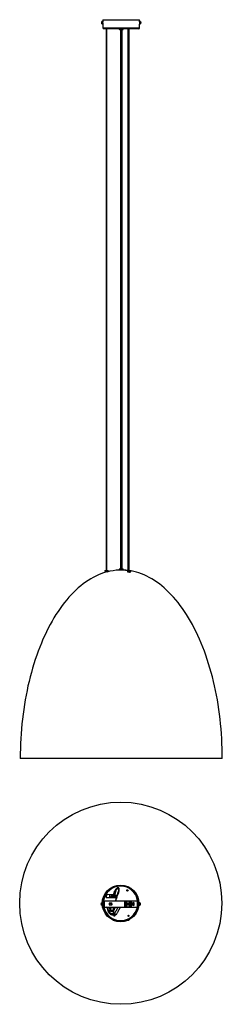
# Model space of a CAD drawing. Header units: millimetres. Extents: x 114 to 666, y -387 to 2292.
import ezdxf

# ---------------------------------------------------------------- set-up
doc = ezdxf.new("R2010")
doc.units = ezdxf.units.MM

msp = doc.modelspace()

# ---------------------------------------------------------------- linework, layer by layer
at = {"color": 7, "linetype": 'Continuous', "lineweight": 25}
for p, q in [((337.6, 2283.9), (337.6, 2284)), ((337.6, 2283.9), (337.7, 2283.9)), ((337.6, 2283.7), (337.6, 2283.5)), ((337.6, 2283.7), (337.7, 2283.7)), ((337.6, 2283), (337.6, 2283.3)), ((337.6, 2282.8), (337.6, 2282.7)), ((339.9, 2286.2), (338.5, 2286.2)), ((338.5, 2280.6), (339.9, 2280.6)), ((339.9, 2280.6), (339.9, 2286.2)), ((340.7, 2284.9), (340, 2284.9)), ((340, 2281.9), (340.7, 2281.9)), ((340.7, 2291.5), (340.7, 2285.4)), ((340.7, 2291.5), (440.7, 2291.5)), ((340.7, 2281.7), (340.7, 2282.6)), ((340.7, 2281.9), (340.7, 2281.7)), ((340.7, 2279.7), (340.7, 2269)), ((441.8, 2284.9), (440.6, 2284.9)), ((440.6, 2281.9), (441.8, 2281.9)), ((440.6, 2281.9), (440.6, 2281.7)), ((440.7, 2285.4), (440.7, 2291.5)), ((440.7, 2269), (440.7, 2279.6)), ((443.3, 2286.2), (441.9, 2286.2)), ((441.9, 2286.2), (441.9, 2280.6)), ((441.9, 2280.6), (443.3, 2280.6)), ((444.3, 2283.1), (444.1, 2283.1)), ((444.3, 2282.8), (444.1, 2282.8)), ((444.2, 2284), (444.3, 2284)), ((444.3, 2284), (444.3, 2284)), ((444.3, 2283.7), (444.3, 2283.4)), ((444.3, 2283.1), (444.3, 2283.3)), ((444.3, 2282.8), (444.3, 2282.7)), ((438.7, 2267), (342.7, 2267)), ((350.1, 2267), (350.1, 793.3)), ((351.3, 793.3), (351.3, 2267)), ((385.2, 2267), (385.2, 2266)), ((395.2, 2265), (386.2, 2265)), ((396.2, 2266), (396.2, 2267)), ((408.6, 2267), (408.6, 794.3)), ((409.8, 794.3), (409.8, 2267)), ((411.5, 2267), (411.5, 792.9)), ((412.7, 792.9), (412.7, 2267)), ((346.2, 793.3), (346.2, 790.3)), ((346.2, 793.3), (355.3, 793.3)), ((346.2, 790.3), (355.3, 790.3)), ((347, 793.3), (347, 790.3)), ((347.3, 793.3), (347.3, 790.3)), ((350.1, 790.3), (350.1, 788.7)), ((351.3, 789), (351.3, 790.3)), ((355.3, 790.3), (355.3, 793.3)), ((385.5, 796.4), (385.5, 795)), ((396.4, 794.9), (385.6, 794.9)), ((386, 794.9), (386, 794.3)), ((396, 794.3), (386, 794.3)), ((386.5, 797.4), (395.5, 797.4)), ((395.9, 794.3), (395.9, 794.9)), ((396.5, 795), (396.5, 796.4)), ((402.8, 794.3), (402.8, 793.9)), ((402.8, 794.3), (411.5, 794.3)), ((407.6, 792.9), (407.6, 789.9)), ((407.6, 792.9), (407.6, 789.9)), ((407.6, 792.9), (416.6, 792.9)), ((407.6, 789.9), (416.6, 789.9)), ((410.8, 793), (410.8, 794.3)), ((411.5, 789.9), (411.5, 788.8)), ((412.7, 794.3), (413.7, 794.3)), ((412.7, 788.7), (412.7, 789.9)), ((413.7, 792.9), (413.7, 794.3)), ((415.6, 789.9), (415.6, 792.9)), ((415.9, 792.9), (415.9, 789.9)), ((416.6, 789.9), (416.6, 792.9)), ((666, 282), (116, 282)), ((370.3, -86.6), (373.4, -77.6)), ((374.4, -78), (371.2, -86.9)), ((372.2, -87.3), (375.3, -78.3)), ((376.3, -78.6), (373.1, -87.6)), ((373.4, -77.6), (376.3, -78.6)), ((342.1, -105.6), (437.1, -105.6)), ((342.1, -122.6), (342.1, -105.6)), ((344.1, -105.6), (344.1, -122.6)), ((350.2, -96.2), (350.6, -87.8)), ((375.2, -97.6), (350.2, -96.2)), ((350.2, -96.2), (350.3, -96.2)), ((350.7, -87.9), (350.3, -96.2)), ((350.3, -96.2), (375.1, -97.5)), ((350.6, -87.8), (368.9, -88.7)), ((350.6, -87.8), (350.7, -87.9)), ((368.8, -88.8), (350.7, -87.9)), ((359.6, -96.7), (360, -88.3)), ((360.1, -88.4), (359.7, -96.6)), ((364.6, -96.9), (365, -88.6)), ((365.1, -88.5), (364.7, -97)), ((370.3, -86.6), (367, -91.6)), ((368.9, -93), (368.2, -93.2)), ((368.4, -93.9), (369.1, -93.7)), ((368.9, -92), (369.1, -92.8)), ((369, -93), (369, -93.2)), ((369.3, -92.8), (369.1, -92.8)), ((369.1, -93.5), (369.1, -93.7)), ((369.3, -93.8), (369.5, -93.8)), ((369.3, -93.9), (369.5, -94.6)), ((369.8, -92.6), (369.6, -91.9)), ((369.8, -92.6), (369.6, -92.7)), ((369.8, -93.7), (370, -93.7)), ((370.7, -92.6), (370, -92.8)), ((370, -92.9), (370, -92.8)), ((370.2, -94.4), (370, -93.7)), ((370.2, -93.5), (370.1, -93.3)), ((370.2, -93.5), (370.9, -93.3)), ((373.1, -87.6), (370.3, -86.6)), ((372.5, -93.5), (373.1, -87.6)), ((373, -88.9), (375.6, -89.1)), ((375.5, -89.2), (373, -89)), ((374, -97.5), (374.2, -94.3)), ((374.1, -97.4), (374.3, -94.4)), ((374.2, -94.3), (374.4, -94.5)), ((374.2, -94.3), (375.3, -94.4)), ((374.4, -94.5), (374.2, -97.5)), ((374.3, -92.7), (374.5, -89)), ((374.5, -92.5), (374.3, -92.7)), ((375.4, -92.7), (374.3, -92.7)), ((374.3, -94.4), (375.2, -94.5)), ((374.4, -92.6), (374.5, -89.1)), ((375.3, -92.6), (374.4, -92.6)), ((375.3, -94.6), (374.4, -94.5)), ((374.7, -89), (374.5, -92.5)), ((374.5, -92.5), (375.4, -92.5)), ((375.1, -97.5), (375.5, -89.2)), ((375.1, -97.5), (375.2, -97.6)), ((375.6, -89.1), (375.2, -97.6)), ((375.6, -89.1), (375.5, -89.2)), ((400.9, -122.6), (400.9, -105.6)), ((402.9, -105.6), (402.9, -122.6)), ((404.5, -122.6), (404.5, -105.6)), ((406.5, -105.6), (406.5, -122.6)), ((412.3, -122.6), (412.3, -105.6)), ((414.2, -105.6), (414.2, -122.6)), ((416.2, -122.6), (416.2, -105.6)), ((418.1, -105.6), (418.1, -122.6)), ((435.1, -122.6), (435.1, -105.6)), ((437.1, -105.6), (437.1, -122.2)), ((336.1, -113.5), (336.1, -113.4)), ((336.1, -113.5), (336.2, -113.5)), ((336.1, -113.7), (336.1, -114)), ((336.1, -113.7), (336.2, -113.7)), ((336.1, -114.4), (336.1, -114.1)), ((336.1, -114.6), (336.1, -114.7)), ((338.4, -111.3), (337, -111.3)), ((337, -116.9), (338.4, -116.9)), ((338.4, -116.9), (338.4, -111.3)), ((339.2, -112.6), (338.5, -112.6)), ((338.5, -115.6), (339.3, -115.6)), ((342.1, -112.6), (340.3, -112.6)), ((340.4, -115.6), (342.1, -115.6)), ((342.1, -122.6), (437, -122.6)), ((350.9, -122.6), (350.9, -122.6)), ((355.9, -123.2), (350.9, -122.6)), ((355.9, -123.2), (355.9, -122.6)), ((359.7, -114), (358.1, -113.9)), ((365.6, -111.6), (358.4, -111.6)), ((358.4, -116.6), (365.6, -116.6)), ((358.6, -123.5), (358.8, -122.6)), ((364, -124.1), (358.6, -123.5)), ((359.7, -114), (360, -111.6)), ((364, -124.1), (364.2, -122.6)), ((365.1, -114.7), (365.4, -111.6)), ((366, -114.8), (365.1, -114.7)), ((365.3, -116.2), (365.3, -116.6)), ((366.8, -124.4), (367, -122.6)), ((371.8, -125), (366.8, -124.4)), ((372, -122.6), (371.8, -125)), ((421.1, -110.5), (421.1, -117.6)), ((426.1, -117.6), (426.1, -110.5)), ((438, -112.6), (437.1, -112.6)), ((437.1, -115.6), (437.9, -115.6)), ((439.1, -115.6), (440.3, -115.6)), ((440.3, -112.6), (439.2, -112.6)), ((441.8, -111.3), (440.4, -111.3)), ((440.4, -111.3), (440.4, -116.9)), ((440.4, -116.9), (441.8, -116.9)), ((442.7, -113.4), (442.8, -113.4)), ((442.8, -114.4), (442.7, -114.4)), ((442.8, -114.6), (442.7, -114.6)), ((442.8, -113.5), (442.8, -113.4)), ((442.8, -113.7), (442.8, -114)), ((442.8, -114.4), (442.8, -114.1)), ((442.8, -114.6), (442.8, -114.7))]:
    msp.add_line(p, q, dxfattribs=at)
at = {"color": 8, "linetype": 'Continuous', "lineweight": 25}
for p, q in [((338.3, 2280.7), (338.3, 2286)), ((338.5, 2280.6), (338.5, 2286.2)), ((340, 2284.9), (340, 2281.9)), ((340.7, 2281.7), (340.7, 2281.7)), ((441.8, 2281.9), (441.8, 2284.9)), ((443.3, 2286.2), (443.3, 2280.6)), ((443.6, 2286), (443.6, 2280.7)), ((340.7, 2269), (440.7, 2269)), ((385.2, 2266), (396.2, 2266)), ((396.5, 796.4), (385.5, 796.4)), ((385.5, 795), (396.5, 795)), ((336.8, -116.7), (336.8, -111.4)), ((337, -116.9), (337, -111.3)), ((338.5, -112.6), (338.5, -115.6)), ((440.3, -115.6), (440.3, -112.6)), ((441.8, -111.3), (441.8, -116.9)), ((442.1, -111.4), (442.1, -116.7))]:
    msp.add_line(p, q, dxfattribs=at)
at = {"color": 7, "linetype": 'Continuous', "lineweight": 25, "flags": 128}
for points in [[(350.1, 788.7), (349.9, 788.7), (342.8, 786.5), (335.7, 783.9), (328.6, 781), (321.6, 777.8), (314.6, 774.2), (307.7, 770.3), (300.8, 766.1), (294, 761.5), (287.3, 756.6), (280.6, 751.3), (274, 745.8), (267.5, 739.9), (261.1, 733.6), (254.8, 727.1), (248.5, 720.3), (242.4, 713.2), (236.3, 705.7), (230.4, 698), (224.6, 690), (218.9, 681.7), (213.3, 673.1), (207.8, 664.3), (202.5, 655.2), (197.3, 645.8), (192.2, 636.2), (187.3, 626.3), (182.5, 616.2), (177.9, 605.9), (173.4, 595.3), (169, 584.5), (164.8, 573.5), (160.8, 562.4), (156.9, 551), (153.2, 539.4), (149.6, 527.7), (146.2, 515.7), (143, 503.7), (140, 491.4), (137.1, 479), (134.4, 466.5), (131.9, 453.9), (129.6, 441.1), (127.4, 428.3), (125.4, 415.3), (123.6, 402.2), (122, 389.1), (120.6, 375.9), (119.4, 362.6), (118.3, 349.2), (117.5, 335.8), (116.8, 322.4), (116.3, 309), (116.1, 295.5), (116, 282)], [(412.7, 789), (412.9, 788.9), (413, 788.8), (413, 788.7), (412.8, 788.7), (412.6, 788.7), (412.3, 788.7), (412, 788.7), (411.7, 788.8), (411.4, 788.8), (411.2, 788.9), (411, 789), (411, 789.1), (411, 789.1)], [(666, 282), (665.9, 295.5), (665.6, 309), (665.1, 322.4), (664.4, 335.8), (663.6, 349.2), (662.5, 362.6), (661.3, 375.9), (659.9, 389.1), (658.3, 402.2), (656.5, 415.3), (654.5, 428.3), (652.4, 441.1), (650, 453.9), (647.5, 466.5), (644.8, 479), (641.9, 491.4), (638.9, 503.7), (635.7, 515.7), (632.3, 527.7), (628.7, 539.4), (625, 551), (621.1, 562.4), (617.1, 573.5), (612.9, 584.5), (608.6, 595.3), (604.1, 605.9), (599.4, 616.2), (594.6, 626.3), (589.7, 636.2), (584.6, 645.8), (579.4, 655.2), (574.1, 664.3), (568.6, 673.1), (563, 681.7), (557.3, 690), (551.5, 698), (545.6, 705.7), (539.5, 713.2), (533.4, 720.3), (527.2, 727.1), (520.8, 733.6), (514.4, 739.9), (507.9, 745.8), (501.3, 751.3), (494.6, 756.6), (487.9, 761.5), (481.1, 766.1), (474.2, 770.3), (467.3, 774.2), (460.3, 777.8), (453.3, 781), (446.2, 783.9), (439.1, 786.5), (432, 788.7), (424.8, 790.5), (417.6, 792), (416.6, 792.2)], [(361.4, -122.6), (361.5, -122.6), (361.9, -122.6)], [(377.3, -143.1), (376.4, -143.2), (375.4, -143), (374.5, -142.5), (373.7, -141.9), (373.1, -141.2), (372.8, -140.4), (372.9, -139.7), (373, -139.6)], [(378.3, -142.4), (377.9, -142.8), (377.3, -143.1)]]:
    msp.add_lwpolyline(points, dxfattribs=at)
at = {"color": 7, "linetype": 'Continuous', "lineweight": 25}
for centre, radius in [((389.5, -112), 275), ((389.2, -112.5), 50), ((389.2, -112.5), 48.8), ((407.7, -77.1), 1.8), ((407.7, -77.1), 0.8), ((407.7, -77.1), 0.75), ((407.7, -77.1), 0.6), ((369.6, -93.2), 2.8), ((369.6, -93.2), 2.67), ((409.4, -114.1), 1.6), ((410.6, -146.3), 1.8), ((410.6, -146.3), 0.8), ((410.6, -146.3), 0.75), ((410.6, -146.3), 0.6)]:
    msp.add_circle(centre, radius, dxfattribs=at)
for centre, radius, start, end in [((342.5, 2283.4), 5, 147.664, 170.0967), ((338.7, 2283.6), 1.15, 147.2806, 164.7153), ((341.6, 2283.5), 4.09, 170.0961, 172.8015), ((341.6, 2283.2), 4.09, 169.5868, 172.8012), ((338.7, 2283), 1.15, 147.2806, 164.7153), ((338.6, 2283.7), 1.04, 194.8793, 200.1381), ((341.7, 2283.5), 4.11, 187.2113, 196.7536), ((341.7, 2283.2), 4.11, 187.2113, 196.7536), ((342.5, 2283.4), 5, 189.9033, 212.336), ((342.2, 2283.9), 4.46, 175.7094, 184.2906), ((338.7, 2282.2), 1.02, 171.0109, 188.9891), ((338.5, 2285.9), 0.27, 90, 147.664), ((338.5, 2280.8), 0.27, 212.336, 270), ((340, 2285), 0.1, 180, 270), ((340, 2281.8), 0.1, 90, 180), ((441.8, 2285), 0.1, 270, 360), ((441.8, 2281.8), 0.1, 0, 90), ((443.3, 2285.9), 0.27, 32.336, 90), ((443.3, 2280.8), 0.27, 270, 327.664), ((439.3, 2283.4), 5, 8.7158, 32.336), ((439.3, 2283.4), 5, 327.664, 351.2842), ((440.5, 2283.5), 3.86, 7.4622, 17.3028), ((442.8, 2284.5), 1.31, 352.0767, 7.9233), ((440.5, 2283.2), 3.86, 7.4622, 17.3028), ((442.9, 2283.7), 1.4, 330.6012, 346.5565), ((440, 2282.7), 4.17, 355.5618, 4.4382), ((442.9, 2283.1), 1.4, 330.6012, 346.5565), ((440.5, 2283.6), 3.84, 348.2173, 352.5539), ((342.7, 2269), 2, 180, 270), ((386.2, 2266), 1, 180, 270), ((395.2, 2266), 1, 270, 0), ((438.7, 2269), 2, 270, 0), ((391.3, 642.5), 151.9, 92.0212, 105.2789), ((386.5, 796.4), 1, 90, 180), ((385.6, 795), 0.1, 180, 270), ((395.5, 796.4), 1, 0, 90), ((390.9, 645.3), 149.1, 82.0434, 88.0468), ((396.4, 795), 0.1, 270, 0), ((359.7, -96.7), 0.0933, 172.6554, 261.8801), ((360.2, -88.4), 0.0933, 92.0596, 181.2843), ((364.7, -96.9), 0.0933, 172.6554, 261.8801), ((365.1, -88.6), 0.0933, 92.0596, 181.2843), ((369.6, -93.2), 3, 146.9907, 354.4527), ((379, -91.1), 11, 191.0862, 194.9503), ((371.7, -102.7), 11, 101.0862, 104.9503), ((369.6, -93.2), 0.675, 136.2489, 159.7876), ((369.6, -93.2), 0.556, 54.7365, 31.4485), ((369.5, -93.3), 0.482, 171.6484, 214.3881), ((369.6, -93.2), 0.675, 226.2489, 249.7876), ((369.5, -93.2), 0.482, 81.6484, 124.3881), ((369.6, -93.3), 0.482, 261.6484, 304.3881), ((367.4, -83.8), 11, 281.0862, 284.9503), ((369.6, -93.2), 0.675, 46.2489, 69.7876), ((369.6, -93.2), 0.482, 351.6484, 34.3881), ((369.6, -93.2), 0.675, 316.2489, 339.7876), ((360.1, -95.4), 11, 11.0862, 14.9503), ((374.2, -97.4), 0.1, 176.9698, 266.9698), ((374.6, -89.1), 0.1, 86.9698, 176.9698), ((375.2, -94.6), 0.1, 356.9698, 86.9698), ((375.3, -92.5), 0.1, 266.9698, 356.9698), ((341, -114.1), 5, 147.664, 170.0967), ((340.1, -113.9), 4.09, 170.0961, 172.8015), ((337.2, -113.8), 1.15, 147.2806, 164.7153), ((340.1, -114.2), 4.09, 169.5868, 172.8012), ((337.2, -114.4), 1.15, 147.2806, 164.7153), ((337.1, -113.7), 1.04, 194.8793, 200.1381), ((340.2, -113.9), 4.11, 187.2113, 196.7536), ((340.2, -114.2), 4.11, 187.2113, 196.7536), ((341, -114.1), 5, 189.9033, 212.336), ((340.7, -113.5), 4.46, 175.7094, 184.2906), ((337.2, -115.2), 1.02, 171.0109, 188.9891), ((337, -111.5), 0.27, 90, 147.664), ((337, -116.6), 0.27, 212.336, 270), ((338.5, -112.5), 0.1, 180, 270), ((338.5, -115.7), 0.1, 90, 180), ((366.7, -114.1), 8.65, 163.2034, 196.7966), ((358.2, -115.4), 1, 282.0011, 95.8268), ((361.6, -121.1), 2, 227.5373, 312.4627), ((362.8, -110.6), 2, 207.2619, 332.7381), ((362.8, -110.6), 1.5, 217.6433, 322.3567), ((366.3, -116.3), 1, 113.323, 173.4974), ((359.5, -114.1), 6.57, 337.632, 22.368), ((369.6, -122), 2, 196.5422, 343.4578), ((369.6, -122), 1.5, 202.3106, 337.6894), ((423.6, -116.6), 6.57, 67.632, 112.368), ((423.6, -109.3), 8.65, 253.2034, 286.7966), ((440.3, -112.5), 0.1, 270, 360), ((440.3, -115.7), 0.1, 0, 90), ((441.8, -111.5), 0.27, 32.336, 90), ((441.8, -116.6), 0.27, 270, 327.664), ((437.8, -114.1), 5, 8.7158, 32.336), ((437.8, -114.1), 5, 327.664, 351.2842), ((439, -113.9), 3.86, 7.4622, 17.3028), ((441.4, -112.9), 1.31, 352.0767, 7.9233), ((439, -114.2), 3.86, 7.4622, 17.3028), ((441.4, -113.7), 1.4, 330.6012, 346.5565), ((439, -113.9), 3.84, 348.2173, 352.5539), ((438.5, -114.7), 4.17, 355.5618, 4.4382), ((441.4, -114.3), 1.4, 330.6012, 346.5565), ((410.1, -154.3), 4, 260.5267, 332.8263)]:
    msp.add_arc(centre, radius, start, end, dxfattribs=at)
at = {"color": 8, "linetype": 'Continuous', "lineweight": 25}
for start, end in [(8.5622, 171.4378), (192.3556, 347.6444)]:
    msp.add_arc((389.2, -112.5), 46.9, start, end, dxfattribs=at)
at = {"color": 7, "linetype": 'Continuous', "lineweight": 25}
for points, knots in [([(340.7, 2283.4), (340.7, 2283.6), (340.7, 2284.1), (340.7, 2284.7), (340.7, 2285.2), (340.7, 2285.5), (340.7, 2285.5), (340.7, 2285.5)], [0, 0, 0, 0, 0.214605, 0.429206, 0.643934, 0.858747, 1, 1, 1, 1]), ([(340.7, 2285.5), (340.7, 2285.5), (340.7, 2285.3), (340.7, 2285.1), (340.7, 2284.9), (340.7, 2284.9)], [0, 0, 0, 0, 0.494219, 0.988597, 1, 1, 1, 1]), ([(340.7, 2281.7), (340.7, 2281.4), (340.7, 2281.2), (340.7, 2280.7), (340.7, 2280.5), (340.7, 2280.1), (340.7, 2280), (340.7, 2279.7), (340.7, 2279.6), (340.7, 2279.6)], [0, 0, 0, 0, 0.25, 0.25, 0.5, 0.5, 0.75, 0.75, 1, 1, 1, 1]), ([(340.7, 2279.5), (340.7, 2279.5), (340.7, 2279.5), (340.7, 2279.7), (340.7, 2280.1), (340.7, 2280.7), (340.7, 2281.3), (340.7, 2281.6), (340.7, 2281.7)], [0, 0, 0, 0, 0.073433, 0.287966, 0.502576, 0.71736, 0.932144, 1, 1, 1, 1]), ([(440.7, 2285.4), (440.7, 2285.4), (440.7, 2285.3), (440.7, 2285.1), (440.6, 2284.9), (440.6, 2284.9)], [0, 0, 0, 0, 0.321008, 0.984708, 1, 1, 1, 1]), ([(440.6, 2281.7), (440.6, 2281.4), (440.6, 2280.9), (440.6, 2280.3), (440.7, 2279.8), (440.7, 2279.7), (440.7, 2279.6)], [0, 0, 0, 0, 0.262964, 0.525921, 0.789035, 1, 1, 1, 1]), ([(388.6, 2265), (388.6, 2264.5), (388.6, 2261.7), (388.6, 2256.7), (388.6, 2250.1), (388.6, 2243.8), (388.6, 2238.1), (388.6, 2233.1), (388.6, 2228.6), (388.6, 2224.2), (388.6, 2216.1), (388.6, 2204.1), (388.6, 2184.1), (388.6, 2160), (388.6, 2129.8), (388.6, 2097.8), (388.6, 2064), (388.6, 2026.3), (388.6, 1984.7), (388.6, 1939.2), (388.6, 1893.7), (388.6, 1847.9), (388.6, 1801.8), (388.6, 1755.6), (388.6, 1709.3), (388.6, 1663.2), (388.6, 1617.2), (388.6, 1571.3), (388.6, 1521.7), (388.6, 1468.5), (388.6, 1411.6), (388.6, 1354.6), (388.6, 1304.7), (388.6, 1261.7), (388.6, 1225.8), (388.6, 1189.8), (388.6, 1153.6), (388.6, 1119.5), (388.6, 1087.3), (388.6, 1057.2), (388.6, 1027.1), (388.6, 997.1), (388.6, 967.2), (388.6, 942.2), (388.6, 921.9), (388.6, 906.2), (388.6, 890.6), (388.6, 875.3), (388.6, 863.4), (388.6, 855), (388.6, 849.9), (388.6, 844.6), (388.6, 838.7), (388.6, 831.7), (388.6, 823.6), (388.6, 814.6), (388.6, 805.8), (388.6, 799.9), (388.6, 797.4)], [0, 0, 0, 0, 0.001087, 0.005574, 0.01017, 0.014591, 0.018607, 0.021984, 0.024932, 0.02791, 0.030918, 0.041777, 0.052623, 0.072118, 0.091512, 0.114569, 0.137629, 0.160634, 0.19142, 0.222191, 0.252942, 0.28367, 0.315012, 0.346343, 0.377671, 0.408987, 0.440293, 0.471597, 0.502895, 0.541924, 0.58094, 0.619943, 0.658928, 0.683427, 0.707912, 0.732387, 0.756854, 0.781309, 0.801683, 0.822053, 0.842423, 0.862795, 0.883176, 0.903569, 0.914342, 0.925117, 0.935901, 0.946671, 0.956951, 0.960541, 0.964036, 0.967456, 0.971435, 0.976267, 0.981931, 0.988011, 0.994785, 1, 1, 1, 1]), ([(393.6, 797.4), (393.6, 797.6), (393.6, 800.6), (393.6, 806), (393.6, 813.2), (393.6, 819.6), (393.6, 825.1), (393.6, 833.6), (393.6, 845.4), (393.6, 864.8), (393.6, 888.5), (393.6, 918.1), (393.6, 949.6), (393.6, 983), (393.6, 1015.3), (393.6, 1046.6), (393.6, 1076.8), (393.6, 1107), (393.6, 1137.1), (393.6, 1167.3), (393.6, 1200.8), (393.6, 1237.6), (393.6, 1277.8), (393.6, 1317.8), (393.6, 1357.8), (393.6, 1397.8), (393.6, 1437.8), (393.6, 1477.8), (393.6, 1519.7), (393.6, 1563.5), (393.6, 1609.4), (393.6, 1655.3), (393.6, 1701.3), (393.6, 1747.2), (393.6, 1792.9), (393.6, 1838.3), (393.6, 1883.8), (393.6, 1929.4), (393.6, 1974.9), (393.6, 2020.4), (393.6, 2065.8), (393.6, 2104.9), (393.6, 2137.7), (393.6, 2164.2), (393.6, 2188), (393.6, 2204.2), (393.6, 2212.8), (393.6, 2216.6), (393.6, 2220.9), (393.6, 2225.9), (393.6, 2231.6), (393.6, 2237.8), (393.6, 2244.3), (393.6, 2250.9), (393.6, 2257.5), (393.6, 2262.1), (393.6, 2264.6), (393.6, 2265)], [0, 0, 0, 0, 0.000583, 0.006061, 0.010985, 0.015339, 0.019112, 0.022402, 0.032762, 0.043396, 0.062633, 0.081858, 0.104728, 0.127582, 0.150423, 0.170811, 0.1912, 0.211591, 0.231985, 0.252389, 0.272798, 0.300141, 0.3275, 0.35487, 0.382247, 0.409632, 0.437025, 0.464427, 0.491829, 0.523083, 0.554349, 0.585618, 0.61689, 0.648172, 0.678905, 0.709651, 0.740403, 0.771167, 0.801962, 0.832783, 0.863631, 0.894521, 0.912651, 0.930864, 0.948904, 0.961739, 0.96418, 0.966654, 0.969598, 0.973045, 0.977003, 0.981309, 0.985843, 0.990461, 0.994991, 0.999229, 1, 1, 1, 1]), ([(350.1, 788.7), (350.1, 788.7), (350, 788.7), (350, 788.7), (350, 788.7)], [0, 0, 0, 0, 0.534127, 1, 1, 1, 1]), ([(352, 789.2), (352, 789.2), (352, 789.2), (351.9, 789.2), (351.6, 789.1), (351.4, 789.1), (351.3, 789), (351.3, 789)], [0, 0, 0, 0, 0.180033, 0.434329, 0.692951, 0.959862, 1, 1, 1, 1]), ([(411, 789.1), (411, 789.1), (411, 789.2), (411.2, 789.2), (411.4, 789.2), (411.5, 789.2), (411.5, 789.2)], [0, 0, 0, 0, 0.320732, 0.641805, 0.954713, 1, 1, 1, 1]), ([(377, -105.6), (377.1, -104.8), (377.6, -102), (378.7, -97.2), (380.7, -91.3), (383, -85.4), (384.7, -80.6), (385.5, -76.8), (385.6, -74.3), (385.3, -72.5), (384.6, -71.2), (383.9, -70.5), (383, -70.1), (382.1, -69.9), (381.2, -70), (380, -70.4), (378.5, -71.3), (377.2, -72.6), (376, -74.2), (374.9, -75.9), (374.4, -77.2), (374.1, -77.9)], [0, 0, 0, 0, 0.045734, 0.16883, 0.291218, 0.417059, 0.540108, 0.595796, 0.644528, 0.686456, 0.706015, 0.726243, 0.747408, 0.765723, 0.781639, 0.804204, 0.836851, 0.88458, 0.91667, 0.956981, 1, 1, 1, 1]), ([(375.9, -78.5), (376, -78.4), (376.3, -77.7), (376.9, -76.5), (377.8, -75.1), (378.7, -73.9), (379.5, -73.1), (380.3, -72.5), (381.1, -72.1), (381.8, -71.9), (382.3, -72), (382.6, -72.1), (382.9, -72.3), (383.4, -73.1), (383.6, -74.6), (383.5, -76.6), (383, -78.9), (381.7, -83), (379.5, -88.8), (376.9, -96.1), (375.5, -101.8), (375.1, -104.9), (375, -105.6)], [0, 0, 0, 0, 0.012151, 0.04812, 0.089915, 0.121622, 0.14594, 0.164532, 0.189502, 0.203489, 0.214378, 0.221507, 0.228815, 0.244744, 0.280872, 0.325763, 0.379681, 0.439515, 0.612381, 0.788639, 0.956615, 1, 1, 1, 1]), ([(407.5, -76.5), (407.5, -76.5), (407.5, -76.4), (407.5, -76.4), (407.5, -76.3)], [0, 0, 0, 0, 0.51323, 1, 1, 1, 1]), ([(408.1, -77.7), (408.1, -77.7), (408, -77.7), (408, -77.6), (407.9, -77.6)], [0, 0, 0, 0, 0.280345, 1, 1, 1, 1]), ([(352.6, -122.8), (352.7, -123.2), (352.8, -125), (353.3, -127.8), (354.1, -131.2), (355, -134), (356.1, -136.1), (357.1, -137.8), (358.2, -139.1), (359.7, -140.6), (361.6, -141.8), (363.7, -142.7), (365.5, -143.1), (367.7, -143.3), (370.2, -143.2), (372.3, -142.9), (373.5, -142.6), (373.7, -142.5)], [0, 0, 0, 0, 0.034119, 0.15692, 0.257058, 0.338866, 0.405856, 0.460795, 0.50637, 0.550667, 0.643244, 0.693235, 0.747673, 0.811103, 0.886192, 0.975886, 1, 1, 1, 1]), ([(357.9, -135.2), (357.9, -135.2), (357.5, -134.5), (356.8, -133), (355.9, -130.5), (355.2, -127.3), (354.8, -124.7), (354.7, -123.2), (354.7, -123)], [0, 0, 0, 0, 0.015376, 0.180077, 0.38446, 0.638224, 0.952145, 1, 1, 1, 1]), ([(359.8, -128.9), (359.7, -129), (359.2, -129.9), (358.6, -131.5), (358, -133.6), (357.8, -135.6), (358.1, -137.4), (358.8, -139), (359.8, -140.4), (361.6, -141.9), (363.7, -142.8), (366.2, -143.4), (368.2, -143.5), (370, -143.4), (371.7, -143.1), (373.1, -142.7), (373.9, -142.3), (374, -142.2)], [0, 0, 0, 0, 0.018004, 0.106539, 0.186558, 0.259212, 0.325302, 0.386668, 0.447725, 0.510241, 0.636688, 0.701825, 0.7891, 0.843859, 0.906836, 0.978894, 1, 1, 1, 1]), ([(359.3, -123.6), (359.3, -123.7), (359.3, -124.6), (359.3, -126), (359.5, -127.7), (359.9, -129.4), (360.4, -130.9), (361.1, -132), (361.8, -132.8), (362.7, -133.4), (363.9, -133.8), (365.5, -134), (367.6, -133.6), (369.7, -132.3), (371.5, -130.4), (373.1, -127.7), (374.1, -125), (374.5, -123.1), (374.6, -122.6)], [0, 0, 0, 0, 0.016705, 0.087121, 0.145684, 0.192757, 0.260651, 0.30306, 0.331286, 0.368619, 0.414579, 0.458523, 0.538207, 0.619412, 0.707549, 0.803507, 0.941764, 1, 1, 1, 1]), ([(373.1, -141), (372.6, -141.2), (371.3, -141.7), (369.2, -142), (366.9, -141.9), (364.6, -141.5), (362.7, -140.8), (361.2, -139.6), (360.4, -138.6), (359.8, -137.5), (359.4, -136.2), (359.4, -134.8), (359.7, -133), (360.1, -131.7), (360.4, -131), (360.5, -130.9)], [0, 0, 0, 0, 0.065418, 0.19132, 0.293879, 0.374901, 0.50987, 0.572073, 0.631253, 0.689063, 0.747693, 0.810752, 0.891115, 0.995028, 1, 1, 1, 1]), ([(372.6, -122.6), (372.3, -123.8), (371.8, -125.9), (370.5, -128.4), (369, -130.2), (367.6, -131.3), (366.3, -131.8), (365.4, -131.9), (364.5, -131.9), (363.8, -131.7), (363.1, -131.3), (362.5, -130.7), (362, -129.6), (361.6, -128.1), (361.4, -126.2), (361.3, -124.8), (361.3, -123.9), (361.3, -123.8)], [0, 0, 0, 0, 0.166683, 0.276978, 0.376534, 0.466262, 0.508893, 0.549795, 0.588691, 0.622493, 0.653274, 0.689157, 0.738091, 0.814705, 0.88801, 0.980828, 1, 1, 1, 1]), ([(362.2, -123.9), (362.1, -124.1), (361.9, -124.8), (361.6, -125.4), (361.4, -125.8)], [0, 0, 0, 0, 0.35527, 1, 1, 1, 1]), ([(361.7, -128.4), (362.2, -127.5), (363, -126), (363.5, -124.6), (363.7, -124.1)], [0, 0, 0, 0, 0.651619, 1, 1, 1, 1]), ([(369, -124.7), (369, -125.5), (368.9, -127.3), (368.9, -129.2), (368.8, -130.3)], [0, 0, 0, 0, 0.429084, 1, 1, 1, 1]), ([(368.8, -132.7), (368.8, -133.3), (368.8, -135), (368.9, -137.5), (369, -139.8), (369.2, -141), (369.2, -141.2)], [0, 0, 0, 0, 0.197532, 0.604552, 0.906941, 1, 1, 1, 1]), ([(371.2, -141), (371.1, -140.6), (371, -139.4), (370.9, -137.7), (370.8, -135.6), (370.8, -133.6), (370.8, -132), (370.8, -131.1), (370.8, -131)], [0, 0, 0, 0, 0.108783, 0.357862, 0.527624, 0.718558, 0.986341, 1, 1, 1, 1]), ([(370.9, -127.4), (370.9, -126.7), (370.9, -125.9), (371, -125), (371, -124.9)], [0, 0, 0, 0, 0.823649, 1, 1, 1, 1]), ([(382, -122.6), (381.8, -123), (381.3, -123.9), (380.6, -125.3), (379.8, -126.8), (379, -128.2), (378.2, -129.7), (377.3, -131.5), (376.1, -133.7), (374.6, -136.5), (373.5, -138.5), (373, -139.6)], [0, 0, 0, 0, 0.064193, 0.147093, 0.228604, 0.306812, 0.385937, 0.48874, 0.621567, 0.789846, 1, 1, 1, 1]), ([(378.3, -142.4), (378.9, -141.2), (380, -139.1), (381.5, -136.2), (382.8, -133.9), (383.8, -132), (384.6, -130.4), (385.4, -128.9), (386.2, -127.4), (387, -126), (387.7, -124.7), (388.3, -123.5), (388.7, -122.8), (388.8, -122.6)], [0, 0, 0, 0, 0.195379, 0.349981, 0.470407, 0.562189, 0.635402, 0.70972, 0.785051, 0.849649, 0.909263, 0.963871, 1, 1, 1, 1]), ([(372.9, -140.7), (372.8, -140.7), (371.8, -141), (370, -141.2), (367.7, -141.3), (365.8, -141.1), (364.2, -140.7), (362.4, -140), (361.1, -139.1), (360.3, -138.3), (360.2, -138.2)], [0, 0, 0, 0, 0.028676, 0.235995, 0.405506, 0.545161, 0.662394, 0.767941, 0.960926, 1, 1, 1, 1]), ([(369.5, -143.2), (369.6, -143.7), (369.8, -144.4), (370.2, -145.4), (370.6, -146), (371, -146.4), (371.6, -146.6), (372.2, -146.7), (372.8, -146.5), (373.4, -146.1), (374.1, -145.5), (374.8, -144.5), (375.4, -143.6), (375.7, -143.1), (375.7, -143)], [0, 0, 0, 0, 0.121676, 0.221245, 0.272797, 0.329994, 0.393416, 0.455114, 0.513354, 0.58274, 0.675956, 0.80409, 0.982463, 1, 1, 1, 1]), ([(372.1, -144.6), (372.1, -144.6), (372.1, -144.6), (372.1, -144.6), (372.1, -144.6), (372, -144.6), (371.9, -144.4), (371.7, -143.8), (371.6, -143.3), (371.5, -143)], [0, 0, 0, 0, 0.000458, 0.044869, 0.071286, 0.103571, 0.192554, 0.461817, 1, 1, 1, 1]), ([(373.7, -142.5), (373.5, -142.9), (373, -143.6), (372.5, -144.3), (372.2, -144.5), (372.1, -144.6), (372.1, -144.6), (372.1, -144.6), (372.1, -144.6), (372.1, -144.6)], [0, 0, 0, 0, 0.485831, 0.77512, 0.86357, 0.924296, 0.965048, 0.995152, 1, 1, 1, 1]), ([(374.1, -142.3), (374, -142.4), (373.9, -142.5), (373.8, -142.5), (373.7, -142.5)], [0, 0, 0, 0, 0.652085, 1, 1, 1, 1])]:
    msp.add_open_spline(points, degree=3, knots=knots, dxfattribs=at)
for points in [[(368.9, -93), (369, -93), (369, -93), (369.1, -93)], [(369.1, -92.8), (369.1, -92.8), (369.1, -92.9), (369.1, -92.9)], [(369.1, -93.7), (369.1, -93.7), (369.2, -93.7), (369.2, -93.7)], [(369.3, -93.9), (369.3, -93.8), (369.3, -93.8), (369.3, -93.7)], [(369.8, -92.6), (369.8, -92.7), (369.8, -92.7), (369.8, -92.8)], [(370, -92.8), (370, -92.8), (369.9, -92.8), (369.9, -92.8)], [(370.2, -93.5), (370.1, -93.5), (370.1, -93.5), (370, -93.5)], [(370, -93.7), (370, -93.7), (370, -93.6), (370, -93.6)]]:
    msp.add_open_spline(points, degree=3, dxfattribs=at)

doc.saveas('drawing.dxf')
